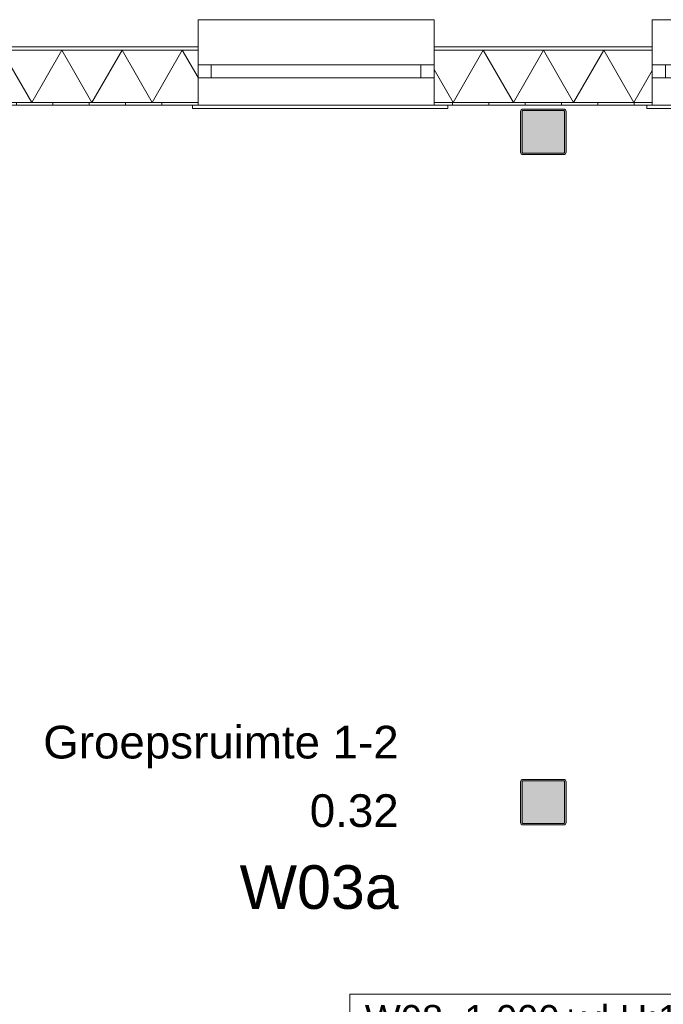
# Model space of a CAD drawing. Header units: millimetres. Extents: x -850 to 154668, y -80343 to 71019.
# Tile 139 of 147: x 14018 to 17561, y 65510 to 70930. Entities that reach past the tile are written whole.
import ezdxf
from ezdxf.enums import TextEntityAlignment as Align

# ---------------------------------------------------------------- set-up
doc = ezdxf.new("R2010")
doc.units = ezdxf.units.MM
doc.header["$MEASUREMENT"] = 0
for name, color, linetype in [('Info Wandafwerking aanduiding', 7, 'Continuous'), ('New_21 Buitenwanden', 7, 'Continuous'), ('New_21 Buitenwanden Doorsnede-arcering', 7, 'Continuous'), ('New_21 Buitenwanden Laagscheidingslijnen', 7, 'Continuous'), ('New_21 Buitenwanden Ramen', 7, 'Continuous'), ('New_23 Vloeren', 7, 'Continuous'), ('New_Z Ruimtefuncties', 7, 'Continuous'), ('New_Z Ruimtefuncties Zone omranding', 7, 'Continuous'), ('New_Z Ruimtefuncties Zone tekst', 7, 'Continuous'), ('S-COLS-____-OTLN.RVT S', 7, 'Continuous'), ('S-COLS-____-OTLN.RVT S 2D arcering', 7, 'Continuous')]:
    doc.layers.add(name, color=color, linetype=linetype)
doc.styles.add('GENERATED_STYLE_1', font='arial.ttf')
doc.styles.add('GENERATED_STYLE_2', font='arial.ttf')
pattern_1 = [(270, (0, 0), (200, 0), [])]

# ---------------------------------------------------------------- blocks, each defined once
blk = doc.blocks.new('Slab_1_1', base_point=(0, 17060))
at = {"layer": 'New_23 Vloeren', "color": 7, "linetype": 'Continuous', "lineweight": 0, "flags": 128}
blk.add_lwpolyline([(0, 17060), (25600, 17060), (25600, 17539.8), (30060, 17539.8), (30060, 0), (44257.3, 0), (99110, 0), (99110, 26125), (78570.2, 26125), (78570.2, 30220), (61804.1, 30220), (61804.1, 33195.8), (50070.2, 33195.8), (50070.2, 36555.1), (42600, 36555.1), (42600, 38994.9), (31200.9, 38994.9), (31200.9, 49880), (25600, 49880), (25600, 70460), (0, 70460)], close=True, dxfattribs=at)
blk = doc.blocks.new('*X1516')
at = {"layer": 'New_21 Buitenwanden Doorsnede-arcering', "linetype": 'Continuous', "lineweight": 0, "true_color": 0xe9ebeb}
for points in [[(13800, 70762.1), (13803.5, 70762.1), (13803.5, 70762.2), (13800, 70762.2)], [(13953.5, 70762.2), (13953.5, 70762.1), (14103.5, 70762.1), (14103.5, 70762.2)], [(14253.5, 70762.2), (14253.5, 70762.1), (14403.5, 70762.1), (14403.5, 70762.2)], [(14553.5, 70762.2), (14553.5, 70762.1), (14703.5, 70762.1), (14703.5, 70762.2)], [(15000, 70762.2), (14853.5, 70762.2), (14853.5, 70762.1), (15000, 70762.1)]]:
    blk.add_hatch(color=254, dxfattribs=at).paths.add_polyline_path(points)
blk = doc.blocks.new('*X1517')
at = {"layer": 'New_21 Buitenwanden Doorsnede-arcering', "linetype": 'Continuous', "lineweight": 0, "true_color": 0xe9ebeb}
for points in [[(16353.5, 70762.2), (16353.5, 70762.1), (16503.5, 70762.1), (16503.5, 70762.2)], [(16653.5, 70762.2), (16653.5, 70762.1), (16803.5, 70762.1), (16803.5, 70762.2)], [(16953.5, 70762.2), (16953.5, 70762.1), (17103.5, 70762.1), (17103.5, 70762.2)], [(17253.5, 70762.2), (17253.5, 70762.1), (17403.5, 70762.1), (17403.5, 70762.2)]]:
    blk.add_hatch(color=254, dxfattribs=at).paths.add_polyline_path(points)
blk = doc.blocks.new('*X1520')
at = {"layer": 'New_21 Buitenwanden Doorsnede-arcering', "linetype": 'Continuous', "lineweight": 0, "true_color": 0xe9ebeb}
for points in [[(13800, 70475), (13803.5, 70475), (13803.5, 70475.1), (13800, 70475.1)], [(13953.5, 70475.1), (13953.5, 70475), (14103.5, 70475), (14103.5, 70475.1)], [(14253.5, 70475.1), (14253.5, 70475), (14403.5, 70475), (14403.5, 70475.1)], [(14553.5, 70475.1), (14553.5, 70475), (14703.5, 70475), (14703.5, 70475.1)], [(15000, 70475.1), (14853.5, 70475.1), (14853.5, 70475), (15000, 70475)]]:
    blk.add_hatch(color=254, dxfattribs=at).paths.add_polyline_path(points)
blk = doc.blocks.new('*X1521')
at = {"layer": 'New_21 Buitenwanden Doorsnede-arcering', "linetype": 'Continuous', "lineweight": 0, "true_color": 0xe9ebeb}
for points in [[(16353.5, 70475.1), (16353.5, 70475), (16503.5, 70475), (16503.5, 70475.1)], [(16653.5, 70475.1), (16653.5, 70475), (16803.5, 70475), (16803.5, 70475.1)], [(16953.5, 70475.1), (16953.5, 70475), (17103.5, 70475), (17103.5, 70475.1)], [(17253.5, 70475.1), (17253.5, 70475), (17403.5, 70475), (17403.5, 70475.1)]]:
    blk.add_hatch(color=254, dxfattribs=at).paths.add_polyline_path(points)
blk = doc.blocks.new('*X1524')
at = {"layer": 'New_21 Buitenwanden Doorsnede-arcering', "color": 254, "linetype": 'Continuous', "lineweight": 0, "true_color": 0xe9ebeb}
for p, q in [((13918.8, 70762.1), (13800, 70556.4)), ((13918.8, 70762.1), (14084.5, 70475.1)), ((14250.2, 70762.1), (14084.5, 70475.1)), ((14250.2, 70762.1), (14415.9, 70475.1)), ((14581.6, 70762.1), (14415.9, 70475.1)), ((14581.6, 70762.1), (14747.3, 70475.1)), ((14913, 70762.1), (14747.3, 70475.1)), ((14913, 70762.1), (15000, 70611.3))]:
    blk.add_line(p, q, dxfattribs=at)
blk = doc.blocks.new('*X1525')
at = {"layer": 'New_21 Buitenwanden Doorsnede-arcering', "color": 254, "linetype": 'Continuous', "lineweight": 0, "true_color": 0xe9ebeb}
for p, q in [((16570, 70762.1), (16404.3, 70475.1)), ((16570, 70762.1), (16735.7, 70475.1)), ((16901.4, 70762.1), (16735.7, 70475.1)), ((16901.4, 70762.1), (17067.1, 70475.1)), ((17232.8, 70762.1), (17067.1, 70475.1)), ((17232.8, 70762.1), (17398.5, 70475.1)), ((16300, 70655.7), (16404.3, 70475.1)), ((17500, 70651), (17398.5, 70475.1))]:
    blk.add_line(p, q, dxfattribs=at)
blk = doc.blocks.new('R1 22_7')
at = {"layer": 'New_21 Buitenwanden Ramen', "color": 1, "linetype": 'Continuous', "lineweight": 0}
for p, q in [((-725, 150.2), (-725, 168.2)), ((-725, 168.2), (680, 168.2)), ((680, 168.2), (680, 150.2)), ((-650, 150.2), (-680, 150.2)), ((-650, 150.2), (-680, 150.2)), ((-650, 135.2), (-650, 150.2)), ((-650, 135.2), (-650, 150.2)), ((-650, 0), (-650, 135.1)), ((-650, 0), (-650, 135.1)), ((650, 135.2), (650, 150.2)), ((650, 135.2), (650, 150.2)), ((650, 150.2), (680, 150.2)), ((650, 150.2), (680, 150.2)), ((650, 0), (650, 135.1)), ((650, 0), (650, 135.1)), ((-650, 0), (-577, 0)), ((-650, -72), (-650, 0)), ((-650, -72), (-650, 0)), ((-577, 0), (-577, -72)), ((-577, 0), (577, 0)), ((577, -72), (577, 0)), ((577, 0), (650, 0)), ((650, -72), (650, 0)), ((650, -72), (650, 0)), ((-577, -72), (-650, -72)), ((-650, -152), (-650, -72)), ((577, -72), (-577, -72)), ((650, -72), (577, -72)), ((650, -152), (650, -72)), ((-650, -170), (-650, -320)), ((650, -320), (650, -170)), ((-650, -320), (650, -320))]:
    blk.add_line(p, q, dxfattribs=at)
at = {"layer": 'New_21 Buitenwanden Ramen', "color": 9, "linetype": 'Continuous', "lineweight": 0}
for p, q in [((-650, 150.2), (650, 150.2)), ((-650, 135.1), (-650, 135.2)), ((-650, 135.1), (-650, 135.2)), ((650, 135.1), (650, 135.2)), ((650, 135.1), (650, 135.2)), ((-650, -170), (-650, -152)), ((650, -170), (650, -152))]:
    blk.add_line(p, q, dxfattribs=at)
blk = doc.blocks.new('Wall_261_1', base_point=(19725, 70460))
at = {"layer": 'New_21 Buitenwanden Doorsnede-arcering', "linetype": 'Continuous', "lineweight": 0, "true_color": 0xe9ebeb}
h = blk.add_hatch(dxfattribs=at)
h.set_pattern_fill('930_Lijnen_vert_200_0001', color=254, style=0, pattern_type=2)
h.set_pattern_definition(pattern_1)
h.paths.add_polyline_path([(13800, 70460), (15000, 70460), (15000, 70475), (13800, 70475)])
h = blk.add_hatch(dxfattribs=at)
h.set_pattern_fill('930_Lijnen_vert_200_0001', color=254, style=0, pattern_type=2)
h.set_pattern_definition(pattern_1)
h.paths.add_polyline_path([(16300, 70460), (17500, 70460), (17500, 70475), (16300, 70475)])
at = {"layer": 'New_21 Buitenwanden', "color": 8, "linetype": 'Continuous', "lineweight": 0, "true_color": 0x778488}
for p, q in [((15000, 70780.2), (15000, 70762.2)), ((15000, 70762.2), (15000, 70682.2)), ((16300, 70780.2), (16300, 70762.2)), ((16300, 70762.2), (16300, 70682.2)), ((17500, 70780.2), (17500, 70762.2)), ((17500, 70762.2), (17500, 70682.2)), ((15000, 70682.2), (15000, 70610.2)), ((16300, 70682.2), (16300, 70610.2)), ((17500, 70682.2), (17500, 70610.2)), ((15000, 70610.2), (15000, 70475.1)), ((16300, 70610.2), (16300, 70475.1)), ((17500, 70610.2), (17500, 70475.1)), ((15000, 70475.1), (15000, 70475)), ((15000, 70475), (15000, 70460)), ((16300, 70475.1), (16300, 70475)), ((16300, 70475), (16300, 70460)), ((17500, 70475.1), (17500, 70475)), ((17500, 70475), (17500, 70460)), ((15000, 70460), (14970, 70460)), ((16300, 70460), (16330, 70460)), ((17500, 70460), (17470, 70460))]:
    blk.add_line(p, q, dxfattribs=at)
at = {"layer": 'New_21 Buitenwanden', "color": 8, "linetype": 'Continuous', "lineweight": 0, "true_color": 0x778488, "flags": 128}
for points in [[(15000, 70780.2), (13800, 70780.2)], [(17500, 70780.2), (16300, 70780.2)], [(13800, 70460), (15000, 70460)], [(16300, 70460), (17500, 70460)]]:
    blk.add_lwpolyline(points, dxfattribs=at)
at = {"layer": 'New_21 Buitenwanden Laagscheidingslijnen', "color": 8, "linetype": 'Continuous', "lineweight": 0, "true_color": 0x778488}
for p, q in [((15000, 70762.2), (13800, 70762.2)), ((15000, 70762.1), (13800, 70762.1)), ((17500, 70762.2), (16300, 70762.2)), ((17500, 70762.1), (16300, 70762.1)), ((13800, 70475.1), (15000, 70475.1)), ((13800, 70475), (15000, 70475)), ((16300, 70475.1), (17500, 70475.1)), ((16300, 70475), (17500, 70475))]:
    blk.add_line(p, q, dxfattribs=at)
at = {"layer": 'New_21 Buitenwanden', "color": 8, "lineweight": 0, "true_color": 0x778488}
for name in ['*X1516', '*X1524', '*X1525', '*X1517', '*X1520', '*X1521']:
    blk.add_blockref(name, (0, 0), dxfattribs=at)
at = {"layer": 'New_21 Buitenwanden Ramen', "color": 1, "linetype": 'Continuous', "lineweight": 0, "zscale": 1000, "rotation": 180}
for p in [(15650, 70610.2), (18150, 70610.2)]:
    blk.add_blockref('R1 22_7', p, dxfattribs=at)
blk = doc.blocks.new('Column 32[32]_1', base_point=(0.5, 3))
at = {"layer": 'S-COLS-____-OTLN.RVT S 2D arcering', "linetype": 'Continuous', "lineweight": 0, "true_color": 0x778488}
h = blk.add_hatch(color=8, dxfattribs=at)
h.paths.add_polyline_path([(16775.5, 70201), (16776.5, 70196), (16779.3, 70191.8), (16783.5, 70188.9), (16788.5, 70188), (17012.5, 70188), (17017.5, 70188.9), (17021.7, 70191.8), (17024.5, 70196), (17025.5, 70201), (17025.5, 70425), (17024.5, 70429.9), (17021.7, 70434.1), (17017.5, 70437), (17012.5, 70438), (16788.5, 70438), (16783.5, 70437), (16779.3, 70434.1), (16776.5, 70429.9), (16775.5, 70425)])
h.paths.add_polyline_path([(17012.5, 70196), (16788.5, 70196), (16786.6, 70196.3), (16785, 70197.4), (16783.9, 70199), (16783.5, 70201), (16783.5, 70425), (16783.9, 70426.9), (16785, 70428.5), (16786.6, 70429.6), (16788.5, 70430), (17012.5, 70430), (17014.4, 70429.6), (17016.1, 70428.5), (17017.1, 70426.9), (17017.5, 70425), (17017.5, 70201), (17017.1, 70199), (17016.1, 70197.4), (17014.4, 70196.3)], flags=0)
blk.add_hatch(color=8, dxfattribs=at).paths.add_polyline_path([(17012.5, 70430), (16788.5, 70430), (16786.6, 70429.6), (16785, 70428.5), (16783.9, 70426.9), (16783.5, 70425), (16783.5, 70201), (16783.9, 70199), (16785, 70197.4), (16786.6, 70196.3), (16788.5, 70196), (17012.5, 70196), (17014.4, 70196.3), (17016.1, 70197.4), (17017.1, 70199), (17017.5, 70201), (17017.5, 70425), (17017.1, 70426.9), (17016.1, 70428.5), (17014.4, 70429.6)])
at = {"layer": 'S-COLS-____-OTLN.RVT S', "color": 1, "linetype": 'Continuous', "lineweight": 0}
for p, q in [((16776.5, 70429.9), (16775.5, 70425)), ((16775.5, 70425), (16775.5, 70201)), ((16779.3, 70434.1), (16776.5, 70429.9)), ((16783.5, 70437), (16779.3, 70434.1)), ((16788.5, 70438), (16783.5, 70437)), ((16783.5, 70425), (16783.9, 70426.9)), ((16783.5, 70201), (16783.5, 70425)), ((16783.9, 70426.9), (16785, 70428.5)), ((16785, 70428.5), (16786.6, 70429.6)), ((16786.6, 70429.6), (16788.5, 70430)), ((17012.5, 70438), (16788.5, 70438)), ((16788.5, 70430), (17012.5, 70430)), ((17017.5, 70437), (17012.5, 70438)), ((17012.5, 70430), (17014.4, 70429.6)), ((17014.4, 70429.6), (17016.1, 70428.5)), ((17016.1, 70428.5), (17017.1, 70426.9)), ((17017.1, 70426.9), (17017.5, 70425)), ((17021.7, 70434.1), (17017.5, 70437)), ((17017.5, 70425), (17017.5, 70201)), ((17024.5, 70429.9), (17021.7, 70434.1)), ((17025.5, 70425), (17024.5, 70429.9)), ((17025.5, 70201), (17025.5, 70425)), ((16775.5, 70201), (16776.5, 70196)), ((16776.5, 70196), (16779.3, 70191.8)), ((16779.3, 70191.8), (16783.5, 70188.9)), ((16783.9, 70199), (16783.5, 70201)), ((16785, 70197.4), (16783.9, 70199)), ((16786.6, 70196.3), (16785, 70197.4)), ((16788.5, 70196), (16786.6, 70196.3)), ((17012.5, 70196), (16788.5, 70196)), ((17014.4, 70196.3), (17012.5, 70196)), ((17016.1, 70197.4), (17014.4, 70196.3)), ((17017.1, 70199), (17016.1, 70197.4)), ((17017.5, 70201), (17017.1, 70199)), ((17017.5, 70188.9), (17021.7, 70191.8)), ((17021.7, 70191.8), (17024.5, 70196)), ((17024.5, 70196), (17025.5, 70201)), ((16783.5, 70188.9), (16788.5, 70188)), ((16788.5, 70188), (17012.5, 70188)), ((17012.5, 70188), (17017.5, 70188.9))]:
    blk.add_line(p, q, dxfattribs=at)
blk = doc.blocks.new('Column 33[33]_1', base_point=(0.5, 3))
at = {"layer": 'S-COLS-____-OTLN.RVT S 2D arcering', "linetype": 'Continuous', "lineweight": 0, "true_color": 0x778488}
h = blk.add_hatch(color=8, dxfattribs=at)
h.paths.add_polyline_path([(16775.5, 66511), (16776.5, 66506), (16779.3, 66501.8), (16783.5, 66498.9), (16788.5, 66498), (17012.5, 66498), (17017.5, 66498.9), (17021.7, 66501.8), (17024.5, 66506), (17025.5, 66511), (17025.5, 66735), (17024.5, 66739.9), (17021.7, 66744.1), (17017.5, 66747), (17012.5, 66748), (16788.5, 66748), (16783.5, 66747), (16779.3, 66744.1), (16776.5, 66739.9), (16775.5, 66735)])
h.paths.add_polyline_path([(17012.5, 66506), (16788.5, 66506), (16786.6, 66506.3), (16785, 66507.4), (16783.9, 66509), (16783.5, 66511), (16783.5, 66735), (16783.9, 66736.9), (16785, 66738.5), (16786.6, 66739.6), (16788.5, 66740), (17012.5, 66740), (17014.4, 66739.6), (17016.1, 66738.5), (17017.1, 66736.9), (17017.5, 66735), (17017.5, 66511), (17017.1, 66509), (17016.1, 66507.4), (17014.4, 66506.3)], flags=0)
blk.add_hatch(color=8, dxfattribs=at).paths.add_polyline_path([(17012.5, 66740), (16788.5, 66740), (16786.6, 66739.6), (16785, 66738.5), (16783.9, 66736.9), (16783.5, 66735), (16783.5, 66511), (16783.9, 66509), (16785, 66507.4), (16786.6, 66506.3), (16788.5, 66506), (17012.5, 66506), (17014.4, 66506.3), (17016.1, 66507.4), (17017.1, 66509), (17017.5, 66511), (17017.5, 66735), (17017.1, 66736.9), (17016.1, 66738.5), (17014.4, 66739.6)])
at = {"layer": 'S-COLS-____-OTLN.RVT S', "color": 1, "linetype": 'Continuous', "lineweight": 0}
for p, q in [((16776.5, 66739.9), (16775.5, 66735)), ((16775.5, 66735), (16775.5, 66511)), ((16779.3, 66744.1), (16776.5, 66739.9)), ((16783.5, 66747), (16779.3, 66744.1)), ((16788.5, 66748), (16783.5, 66747)), ((16783.5, 66735), (16783.9, 66736.9)), ((16783.5, 66511), (16783.5, 66735)), ((16783.9, 66736.9), (16785, 66738.5)), ((16785, 66738.5), (16786.6, 66739.6)), ((16786.6, 66739.6), (16788.5, 66740)), ((17012.5, 66748), (16788.5, 66748)), ((16788.5, 66740), (17012.5, 66740)), ((17017.5, 66747), (17012.5, 66748)), ((17012.5, 66740), (17014.4, 66739.6)), ((17014.4, 66739.6), (17016.1, 66738.5)), ((17016.1, 66738.5), (17017.1, 66736.9)), ((17017.1, 66736.9), (17017.5, 66735)), ((17021.7, 66744.1), (17017.5, 66747)), ((17017.5, 66735), (17017.5, 66511)), ((17024.5, 66739.9), (17021.7, 66744.1)), ((17025.5, 66735), (17024.5, 66739.9)), ((17025.5, 66511), (17025.5, 66735)), ((16775.5, 66511), (16776.5, 66506)), ((16776.5, 66506), (16779.3, 66501.8)), ((16783.9, 66509), (16783.5, 66511)), ((16785, 66507.4), (16783.9, 66509)), ((16786.6, 66506.3), (16785, 66507.4)), ((16788.5, 66506), (16786.6, 66506.3)), ((17012.5, 66506), (16788.5, 66506)), ((17014.4, 66506.3), (17012.5, 66506)), ((17016.1, 66507.4), (17014.4, 66506.3)), ((17017.1, 66509), (17016.1, 66507.4)), ((17017.5, 66511), (17017.1, 66509)), ((17021.7, 66501.8), (17024.5, 66506)), ((17024.5, 66506), (17025.5, 66511)), ((16779.3, 66501.8), (16783.5, 66498.9)), ((16783.5, 66498.9), (16788.5, 66498)), ((16788.5, 66498), (17012.5, 66498)), ((17012.5, 66498), (17017.5, 66498.9)), ((17017.5, 66498.9), (17021.7, 66501.8))]:
    blk.add_line(p, q, dxfattribs=at)
blk = doc.blocks.new('Groepsruimte 1-2_0.32_67_1', base_point=(15145.7, 66518.7))
at = {"layer": 'New_Z Ruimtefuncties Zone tekst', "color": 2, "lineweight": 0}
for tag, height, style, p in [('DUMMY_938', 180, 'GENERATED_STYLE_1', (16104.3, 67084.5)), ('ROOM_NAME', 180, 'GENERATED_STYLE_1', (16104.3, 67043.3)), ('ROOM_NUMBER', 180, 'GENERATED_STYLE_1', (16104.3, 66666.2)), ('DUMMY_939', 180, 'GENERATED_STYLE_1', (16104.3, 66707.3)), ('stWallCovering', 240, 'GENERATED_STYLE_2', (16104.3, 66275.3))]:
    blk.add_attdef(tag, text='', height=height, dxfattribs=dict(at, style=style)).set_placement(p, align=Align.TOP_RIGHT)
at = {"layer": 'New_Z Ruimtefuncties Zone tekst', "color": 2, "lineweight": 0, "style": 'GENERATED_STYLE_2'}
blk.add_attdef('DUMMY_940', text='', height=240, dxfattribs=at).set_placement((14187.1, 66330.2), align=Align.TOP_LEFT)

msp = doc.modelspace()

# ---------------------------------------------------------------- linework, layer by layer
at = {"layer": 'Info Wandafwerking aanduiding', "color": 9, "linetype": 'Continuous', "lineweight": 0, "flags": 128}
msp.add_lwpolyline([(15834.9, 65565.7), (18780, 65565.7), (18780, 65280), (15834.9, 65280)], close=True, dxfattribs=at)
at = {"layer": 'New_Z Ruimtefuncties Zone omranding', "color": 231, "linetype": 'Continuous', "lineweight": 0, "true_color": 0xf9acba, "flags": 128}
msp.add_lwpolyline([(10750, 62610), (16550, 62610), (16550, 65210), (18850, 65210), (18850, 68010), (19450, 68010), (19450, 70460), (17025, 70460), (10750, 70460)], close=True, dxfattribs=at)

# ---------------------------------------------------------------- block references
at = {"layer": 'New_21 Buitenwanden', "color": 8, "lineweight": 0, "true_color": 0x778488}
msp.add_blockref('Wall_261_1', (19725, 70460), dxfattribs=at)
at = {"layer": 'New_23 Vloeren', "color": 7, "linetype": 'Continuous', "lineweight": 0}
msp.add_blockref('Slab_1_1', (0, 17060), dxfattribs=at)
at = {"layer": 'New_Z Ruimtefuncties', "color": 2, "linetype": 'Continuous', "lineweight": 0}
msp.add_blockref('Groepsruimte 1-2_0.32_67_1', (15145.7, 66518.7), dxfattribs=at).add_auto_attribs({'ROOM_NAME': 'Groepsruimte 1-2', 'ROOM_NUMBER': '0.32', 'stWallCovering': 'W03a'})
at = {"layer": 'S-COLS-____-OTLN.RVT S', "color": 1, "linetype": 'Continuous', "lineweight": 0}
for name in ['Column 32[32]_1', 'Column 33[33]_1']:
    msp.add_blockref(name, (0.5, 3), dxfattribs=at)

# ---------------------------------------------------------------- texts
at = {"layer": 'Info Wandafwerking aanduiding', "color": 2, "linetype": 'Continuous', "lineweight": 0, "insert": (15859.9, 65353.9), "char_height": 150, "attachment_point": 7, "style": 'GENERATED_STYLE_1'}
msp.add_mtext('\\A1;{\\pql;\\fArial|b0|i0|c0|p38; W08 \\fArial|b0|i0|c0|p38; \\fArial|b0|i0|c0|p38;1.000\\fArial|b0|i0|c0|p38;+vl H:\\fArial|b0|i0|c0|p38;1.220\\fArial|b0|i0|c0|p38; L:\\fArial|b0|i0|c0|p38;2.300}', dxfattribs=at)

doc.saveas('drawing.dxf')
